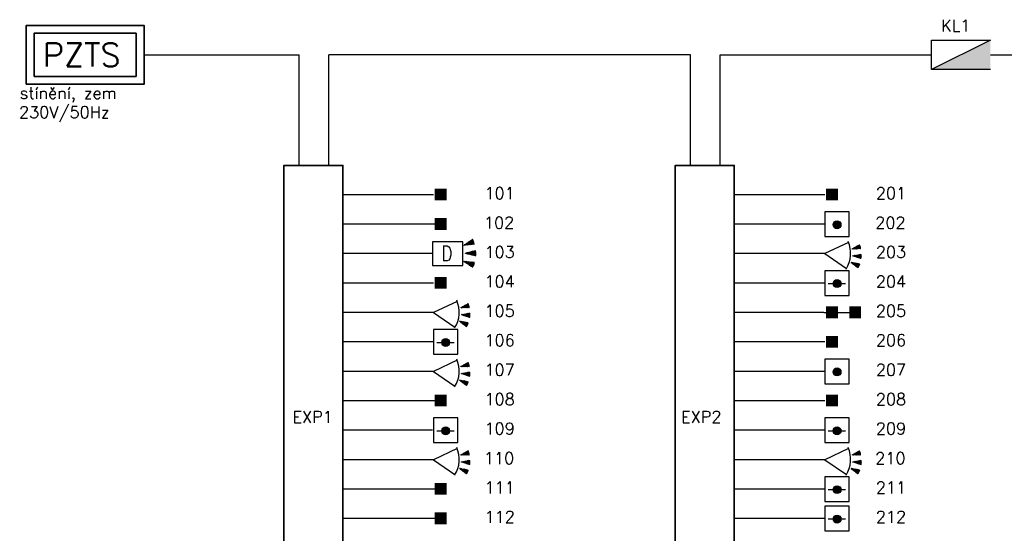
# Model space of a CAD drawing. Header units: millimetres. Extents: x 25 to 415, y 5 to 288.
# Tile 3 of 4: x 36 to 203, y 196 to 284. Entities that reach past the tile are written whole.
import ezdxf
from ezdxf.enums import TextEntityAlignment as Align

# ---------------------------------------------------------------- set-up
doc = ezdxf.new("R2010")
doc.units = ezdxf.units.MM
doc.header["$LTSCALE"] = 0.5
doc.layers.add('_schéma', color=7, linetype='Continuous')
doc.styles.add('A', font='ROMANS.SHX', dxfattribs={"width": 0.8, "height": 0.15})
doc.styles.get("Standard").update_dxf_attribs({"font": 'romans.shx'})

# ---------------------------------------------------------------- blocks, each defined once
blk = doc.blocks.new('PIR')
at = {"layer": '_schéma', "linetype": 'Continuous'}
for p, q in [((4.01, 1.89), (0, 0)), ((6.02, 1.15), (4.64, 0.76)), ((4.64, 0.77), (4.64, 0.79)), ((4.68, 0.77), (4.67, 0.81)), ((6.01, 1.18), (4.68, 0.81)), ((4.72, 0.77), (4.7, 0.83)), ((4.76, 0.77), (4.73, 0.85)), ((4.79, 0.77), (4.77, 0.87)), ((6.03, 1.11), (4.79, 0.77)), ((4.83, 0.77), (4.8, 0.88)), ((6, 1.22), (4.81, 0.89)), ((4.87, 0.77), (4.83, 0.9)), ((4.91, 0.77), (4.87, 0.92)), ((4.95, 0.77), (4.9, 0.94)), ((4.98, 0.77), (4.93, 0.96)), ((5.99, 1.25), (4.94, 0.96)), ((6.04, 1.08), (4.94, 0.77)), ((5.02, 0.77), (4.97, 0.98)), ((5.06, 0.78), (5, 1)), ((5.1, 0.78), (5.03, 1.01)), ((5.13, 0.78), (5.06, 1.03)), ((5.98, 1.29), (5.07, 1.04)), ((6.05, 1.04), (5.09, 0.78)), ((5.17, 0.78), (5.1, 1.05)), ((5.21, 0.78), (5.13, 1.07)), ((5.25, 0.78), (5.16, 1.09)), ((5.29, 0.78), (5.19, 1.11)), ((5.96, 1.32), (5.2, 1.11)), ((5.32, 0.78), (5.23, 1.13)), ((6.05, 1), (5.24, 0.78)), ((5.36, 0.78), (5.26, 1.14)), ((5.4, 0.78), (5.29, 1.16)), ((5.95, 1.36), (5.33, 1.19)), ((5.44, 0.78), (5.33, 1.18)), ((5.47, 0.79), (5.36, 1.2)), ((5.51, 0.79), (5.39, 1.22)), ((6.06, 0.97), (5.39, 0.78)), ((5.55, 0.79), (5.43, 1.24)), ((5.59, 0.79), (5.46, 1.26)), ((5.93, 1.39), (5.47, 1.26)), ((5.63, 0.79), (5.49, 1.27)), ((5.66, 0.79), (5.52, 1.29)), ((6.06, 0.93), (5.54, 0.79)), ((5.7, 0.79), (5.56, 1.31)), ((5.74, 0.79), (5.59, 1.33)), ((5.92, 1.42), (5.6, 1.33)), ((5.78, 0.79), (5.62, 1.35)), ((5.81, 0.79), (5.66, 1.37)), ((5.85, 0.79), (5.69, 1.39)), ((6.07, 0.89), (5.69, 0.79)), ((5.89, 0.8), (5.72, 1.4)), ((5.9, 1.46), (5.73, 1.41)), ((5.93, 0.8), (5.75, 1.42)), ((5.96, 0.8), (5.79, 1.44)), ((6, 0.8), (5.82, 1.46)), ((6.07, 0.86), (5.84, 0.79)), ((6.04, 0.8), (5.85, 1.48)), ((5.88, 1.49), (5.86, 1.48)), ((6.07, 0.83), (5.89, 1.47)), ((6.07, 0.82), (5.99, 0.8)), ((6.03, 1.1), (6, 1.22)), ((0, 0), (3.66, -2.5)), ((4.46, -1.49), (4.45, -1.52)), ((5.76, -2.09), (4.46, -1.49)), ((4.5, -1.5), (4.48, -1.54)), ((5.75, -2.12), (4.49, -1.55)), ((4.54, -1.51), (4.51, -1.57)), ((4.58, -1.51), (4.54, -1.59)), ((4.61, -1.52), (4.57, -1.61)), ((5.78, -2.06), (4.6, -1.52)), ((4.65, -1.53), (4.6, -1.64)), ((5.73, -2.16), (4.61, -1.64)), ((4.69, -1.54), (4.63, -1.66)), ((4.72, -1.54), (4.66, -1.68)), ((4.76, -1.55), (4.69, -1.71)), ((4.8, -1.56), (4.72, -1.73)), ((5.79, -2.02), (4.75, -1.55)), ((4.83, -1.56), (4.75, -1.75)), ((6.19, -0.51), (4.76, -0.39)), ((4.77, -0.4), (4.77, -0.37)), ((4.87, -1.57), (4.78, -1.78)), ((4.8, -0.41), (4.81, -0.36)), ((4.91, -1.58), (4.81, -1.8)), ((6.2, -0.47), (4.82, -0.36)), ((4.84, -0.42), (4.84, -0.36)), ((4.95, -1.58), (4.84, -1.82)), ((4.98, -1.59), (4.87, -1.85)), ((4.88, -0.43), (4.88, -0.35)), ((6.19, -0.54), (4.9, -0.44)), ((5.8, -1.99), (4.9, -1.58)), ((5.02, -1.6), (4.9, -1.87)), ((4.91, -0.44), (4.92, -0.34)), ((5.06, -1.6), (4.92, -1.9)), ((4.95, -0.46), (4.96, -0.34)), ((5.09, -1.61), (4.95, -1.92)), ((6.2, -0.43), (4.96, -0.34)), ((4.98, -0.47), (4.99, -0.33)), ((5.13, -1.62), (4.98, -1.94)), ((5.17, -1.62), (5.01, -1.97)), ((5.02, -0.48), (5.03, -0.32)), ((5.21, -1.63), (5.04, -1.99)), ((5.05, -0.49), (5.07, -0.32)), ((6.19, -0.58), (5.05, -0.49)), ((5.82, -1.95), (5.05, -1.6)), ((5.24, -1.64), (5.07, -2.01)), ((5.09, -0.5), (5.11, -0.31)), ((5.28, -1.65), (5.1, -2.04)), ((6.2, -0.4), (5.11, -0.31)), ((5.13, -0.52), (5.14, -0.31)), ((5.32, -1.65), (5.13, -2.06)), ((5.16, -0.53), (5.18, -0.3)), ((5.35, -1.66), (5.16, -2.08)), ((6.18, -0.62), (5.19, -0.54)), ((5.39, -1.67), (5.19, -2.11)), ((5.2, -0.54), (5.22, -0.29)), ((5.83, -1.92), (5.2, -1.63)), ((5.23, -0.55), (5.25, -0.29)), ((6.2, -0.36), (5.26, -0.29)), ((5.27, -0.56), (5.29, -0.28)), ((5.3, -0.58), (5.33, -0.27)), ((6.17, -0.65), (5.33, -0.59)), ((5.34, -0.59), (5.37, -0.27)), ((5.84, -1.88), (5.35, -1.66)), ((5.38, -0.6), (5.4, -0.26)), ((6.2, -0.32), (5.41, -0.26)), ((5.41, -0.61), (5.44, -0.26)), ((5.45, -0.62), (5.48, -0.25)), ((5.48, -0.64), (5.51, -0.24)), ((6.17, -0.69), (5.48, -0.63)), ((5.52, -0.65), (5.55, -0.24)), ((5.56, -0.66), (5.59, -0.23)), ((6.2, -0.29), (5.56, -0.24)), ((5.59, -0.67), (5.63, -0.22)), ((6.16, -0.72), (5.62, -0.68)), ((5.63, -0.68), (5.66, -0.22)), ((5.66, -0.7), (5.7, -0.21)), ((5.7, -0.71), (5.74, -0.21)), ((6.19, -0.25), (5.71, -0.21)), ((5.73, -0.72), (5.78, -0.2)), ((6.15, -0.76), (5.76, -0.73)), ((5.77, -0.73), (5.81, -0.19)), ((5.81, -0.74), (5.85, -0.19)), ((5.84, -0.76), (5.89, -0.18)), ((6.19, -0.21), (5.86, -0.19)), ((5.88, -0.77), (5.92, -0.17)), ((5.91, -0.78), (5.96, -0.17)), ((6.14, -0.8), (5.91, -0.78)), ((5.95, -0.79), (6, -0.16)), ((5.98, -0.8), (6.04, -0.16)), ((6.19, -0.18), (6.01, -0.16)), ((6.02, -0.82), (6.07, -0.15)), ((6.13, -0.83), (6.05, -0.83)), ((6.06, -0.83), (6.11, -0.14)), ((6.09, -0.84), (6.15, -0.14)), ((6.13, -0.82), (6.18, -0.16)), ((6.18, -0.14), (6.16, -0.14)), ((6.19, -0.56), (6.2, -0.43)), ((5.72, -2.19), (4.72, -1.74)), ((5.72, -2.19), (4.72, -1.74)), ((5.7, -2.22), (4.84, -1.83)), ((5.7, -2.22), (4.84, -1.83)), ((5.68, -2.25), (4.96, -1.92)), ((5.66, -2.28), (5.08, -2.02)), ((5.64, -2.31), (5.2, -2.11)), ((5.43, -1.67), (5.22, -2.13)), ((5.47, -1.68), (5.25, -2.15)), ((5.5, -1.69), (5.28, -2.18)), ((5.54, -1.69), (5.31, -2.2)), ((5.62, -2.35), (5.32, -2.21)), ((5.58, -1.7), (5.34, -2.23)), ((5.61, -1.71), (5.37, -2.25)), ((5.65, -1.71), (5.4, -2.27)), ((5.69, -1.72), (5.43, -2.3)), ((5.6, -2.38), (5.43, -2.3)), ((5.73, -1.73), (5.46, -2.32)), ((5.76, -1.74), (5.49, -2.34)), ((5.85, -1.85), (5.5, -1.69)), ((5.8, -1.74), (5.51, -2.37)), ((5.84, -1.75), (5.54, -2.39)), ((5.86, -1.78), (5.59, -2.39)), ((5.86, -1.81), (5.64, -1.71)), ((5.86, -1.77), (5.79, -1.74)), ((5.86, -1.77), (5.79, -1.74))]:
    blk.add_line(p, q, dxfattribs=at)
for centre, major_axis, start_param, end_param in [((-0.56, 0.06), (-3.21, 3.76), 3.433431, 4.426285), ((4.61, 0.77), (-0.95, 1.12), 4.027836, 4.524277), ((4.73, -0.38), (-0.95, 1.12), 3.678771, 4.175211), ((4.43, -1.49), (-0.95, 1.12), 3.329705, 3.826145)]:
    blk.add_ellipse(centre, major_axis=major_axis, ratio=1, start_param=start_param, end_param=end_param, dxfattribs=at)

msp = doc.modelspace()

# ---------------------------------------------------------------- hatches: boundary and pattern name
at = {"layer": '_schéma', "linetype": 'Continuous', "lineweight": -3, "ltscale": 0.5}
msp.add_hatch(color=256, dxfattribs=at).paths.add_polyline_path([(200.58, 280.24), (190.58, 275.24), (200.58, 275.24)])
at = {"layer": '_schéma'}
for points in [[(106.25, 253.01), (108.25, 253.01), (108.25, 255.01), (106.25, 255.01)], [(106.25, 253.01), (108.25, 253.01), (108.25, 255.01), (106.25, 255.01)], [(172.69, 253.01), (174.69, 253.01), (174.69, 255.01), (172.69, 255.01)], [(172.69, 253.01), (174.69, 253.01), (174.69, 255.01), (172.69, 255.01)], [(106.25, 248.01), (108.25, 248.01), (108.25, 250.01), (106.25, 250.01)], [(106.25, 248.01), (108.25, 248.01), (108.25, 250.01), (106.25, 250.01)], [(106.25, 238.01), (108.25, 238.01), (108.25, 240.01), (106.25, 240.01)], [(106.25, 238.01), (108.25, 238.01), (108.25, 240.01), (106.25, 240.01)], [(172.69, 233.01), (174.69, 233.01), (174.69, 235.01), (172.69, 235.01)], [(172.69, 233.01), (174.69, 233.01), (174.69, 235.01), (172.69, 235.01)], [(176.61, 233.01), (178.61, 233.01), (178.61, 235.01), (176.61, 235.01)], [(176.61, 233.01), (178.61, 233.01), (178.61, 235.01), (176.61, 235.01)], [(172.69, 228.01), (174.69, 228.01), (174.69, 230.01), (172.69, 230.01)], [(172.69, 228.01), (174.69, 228.01), (174.69, 230.01), (172.69, 230.01)], [(106.25, 218.01), (108.25, 218.01), (108.25, 220.01), (106.25, 220.01)], [(106.25, 218.01), (108.25, 218.01), (108.25, 220.01), (106.25, 220.01)], [(172.69, 218.01), (174.69, 218.01), (174.69, 220.01), (172.69, 220.01)], [(172.69, 218.01), (174.69, 218.01), (174.69, 220.01), (172.69, 220.01)], [(106.25, 203.01), (108.25, 203.01), (108.25, 205.01), (106.25, 205.01)], [(106.25, 203.01), (108.25, 203.01), (108.25, 205.01), (106.25, 205.01)], [(106.25, 198.01), (108.25, 198.01), (108.25, 200.01), (106.25, 200.01)], [(106.25, 198.01), (108.25, 198.01), (108.25, 200.01), (106.25, 200.01)]]:
    msp.add_hatch(color=256, dxfattribs=at).paths.add_polyline_path(points)
at = {"layer": '_schéma', "linetype": 'Continuous'}
h = msp.add_hatch(color=256, dxfattribs=at)
edge = h.paths.add_edge_path()
edge.add_arc((174.54, 248.88), 0.673, 0, 360)
h = msp.add_hatch(color=256, dxfattribs=at)
edge = h.paths.add_edge_path()
edge.add_arc((174.54, 238.88), 0.673, 0, 360)
h = msp.add_hatch(color=256, dxfattribs=at)
edge = h.paths.add_edge_path()
edge.add_arc((108.1, 228.88), 0.673, 0, 360)
h = msp.add_hatch(color=256, dxfattribs=at)
edge = h.paths.add_edge_path()
edge.add_arc((174.54, 223.88), 0.673, 0, 360)
h = msp.add_hatch(color=256, dxfattribs=at)
edge = h.paths.add_edge_path()
edge.add_arc((108.1, 213.88), 0.673, 0, 360)
h = msp.add_hatch(color=256, dxfattribs=at)
edge = h.paths.add_edge_path()
edge.add_arc((174.54, 213.88), 0.673, 0, 360)
h = msp.add_hatch(color=256, dxfattribs=at)
edge = h.paths.add_edge_path()
edge.add_arc((174.54, 203.88), 0.673, 0, 360)
h = msp.add_hatch(color=256, dxfattribs=at)
edge = h.paths.add_edge_path()
edge.add_arc((174.54, 198.88), 0.673, 0, 360)

# ---------------------------------------------------------------- linework, layer by layer
at = {"layer": '_schéma', "linetype": 'Continuous', "lineweight": -3, "ltscale": 0.5}
for p, q in [((200.58, 280.24), (190.58, 275.24)), ((190.58, 280.24), (200.58, 280.24)), ((190.58, 275.24), (190.58, 280.24)), ((56.89, 277.74), (83.25, 277.74)), ((83.25, 258.97), (83.25, 277.74)), ((88.25, 258.97), (88.25, 277.74)), ((149.69, 277.74), (88.25, 277.74)), ((149.69, 258.97), (149.69, 277.74)), ((154.69, 258.97), (154.69, 277.74)), ((154.69, 277.74), (190.58, 277.74)), ((200.58, 277.74), (216.13, 277.74)), ((200.58, 275.24), (190.58, 275.24)), ((106.02, 253.97), (90.65, 253.97)), ((172.47, 253.97), (157.09, 253.97)), ((107.56, 248.97), (90.65, 248.97)), ((172.47, 248.97), (157.09, 248.97)), ((105.84, 243.97), (90.65, 243.97)), ((172.47, 243.97), (157.09, 243.97)), ((106.02, 238.97), (90.65, 238.97)), ((172.47, 238.97), (157.09, 238.97)), ((106.02, 233.97), (90.65, 233.97)), ((172.29, 233.97), (157.09, 233.97)), ((106.02, 228.97), (90.65, 228.97)), ((172.47, 228.97), (157.09, 228.97)), ((106.02, 223.97), (90.65, 223.97)), ((172.47, 223.97), (157.09, 223.97)), ((107.09, 218.97), (90.65, 218.97)), ((172.47, 218.97), (157.09, 218.97)), ((105.84, 213.97), (90.65, 213.97)), ((172.47, 213.97), (157.09, 213.97)), ((106.02, 208.97), (90.65, 208.97)), ((172.47, 208.97), (157.09, 208.97)), ((107.39, 203.97), (90.65, 203.97)), ((172.47, 203.97), (157.09, 203.97)), ((107.39, 198.97), (90.65, 198.97)), ((172.47, 198.97), (157.09, 198.97))]:
    msp.add_line(p, q, dxfattribs=at)
at = {"layer": '_schéma', "linetype": 'Continuous'}
for p, q in [((105.84, 245.95), (105.84, 241.98)), ((111.01, 245.95), (105.84, 245.95)), ((105.84, 245.95), (105.84, 241.98)), ((111.01, 245.95), (105.84, 245.95)), ((105.84, 245.95), (105.84, 241.98)), ((111.01, 245.95), (105.84, 245.95)), ((111.01, 241.98), (111.01, 245.95)), ((111.01, 241.98), (111.01, 245.95)), ((111.01, 241.98), (111.01, 245.95)), ((112.84, 245.97), (111.21, 245.37)), ((112.84, 245.97), (111.21, 245.37)), ((112.84, 245.97), (111.21, 245.37)), ((112.82, 246.01), (111.26, 245.44)), ((112.82, 246.01), (111.26, 245.44)), ((112.82, 246.01), (111.26, 245.44)), ((112.85, 245.92), (111.39, 245.39)), ((112.85, 245.92), (111.39, 245.39)), ((112.85, 245.92), (111.39, 245.39)), ((112.81, 246.05), (111.41, 245.54)), ((112.81, 246.05), (111.41, 245.54)), ((112.81, 246.05), (111.41, 245.54)), ((112.79, 246.09), (111.56, 245.64)), ((112.79, 246.09), (111.56, 245.64)), ((112.79, 246.09), (111.56, 245.64)), ((112.87, 245.88), (111.57, 245.41)), ((112.87, 245.88), (111.57, 245.41)), ((112.87, 245.88), (111.57, 245.41)), ((111.81, 245.44), (111.7, 245.74)), ((111.81, 245.44), (111.7, 245.74)), ((111.81, 245.44), (111.7, 245.74)), ((112.77, 246.13), (111.71, 245.74)), ((112.77, 246.13), (111.71, 245.74)), ((112.77, 246.13), (111.71, 245.74)), ((111.85, 245.44), (111.74, 245.76)), ((111.85, 245.44), (111.74, 245.76)), ((111.85, 245.44), (111.74, 245.76)), ((112.88, 245.84), (111.75, 245.43)), ((112.88, 245.84), (111.75, 245.43)), ((112.88, 245.84), (111.75, 245.43)), ((111.9, 245.45), (111.78, 245.79)), ((111.9, 245.45), (111.78, 245.79)), ((111.9, 245.45), (111.78, 245.79)), ((111.94, 245.45), (111.81, 245.81)), ((111.94, 245.45), (111.81, 245.81)), ((111.94, 245.45), (111.81, 245.81)), ((111.99, 245.46), (111.85, 245.84)), ((111.99, 245.46), (111.85, 245.84)), ((111.99, 245.46), (111.85, 245.84)), ((112.75, 246.17), (111.86, 245.84)), ((112.75, 246.17), (111.86, 245.84)), ((112.75, 246.17), (111.86, 245.84)), ((112.04, 245.46), (111.89, 245.86)), ((112.04, 245.46), (111.89, 245.86)), ((112.04, 245.46), (111.89, 245.86)), ((112.08, 245.47), (111.93, 245.89)), ((112.08, 245.47), (111.93, 245.89)), ((112.08, 245.47), (111.93, 245.89)), ((112.89, 245.8), (111.94, 245.45)), ((112.89, 245.8), (111.94, 245.45)), ((112.89, 245.8), (111.94, 245.45)), ((112.13, 245.47), (111.96, 245.92)), ((112.13, 245.47), (111.96, 245.92)), ((112.13, 245.47), (111.96, 245.92)), ((112.17, 245.47), (112, 245.94)), ((112.17, 245.47), (112, 245.94)), ((112.17, 245.47), (112, 245.94)), ((112.73, 246.21), (112.01, 245.95)), ((112.73, 246.21), (112.01, 245.95)), ((112.73, 246.21), (112.01, 245.95)), ((112.22, 245.48), (112.04, 245.97)), ((112.22, 245.48), (112.04, 245.97)), ((112.22, 245.48), (112.04, 245.97)), ((112.26, 245.48), (112.08, 245.99)), ((112.26, 245.48), (112.08, 245.99)), ((112.26, 245.48), (112.08, 245.99)), ((112.31, 245.49), (112.11, 246.02)), ((112.31, 245.49), (112.11, 246.02)), ((112.31, 245.49), (112.11, 246.02)), ((112.9, 245.75), (112.12, 245.47)), ((112.9, 245.75), (112.12, 245.47)), ((112.9, 245.75), (112.12, 245.47)), ((112.35, 245.49), (112.15, 246.04)), ((112.35, 245.49), (112.15, 246.04)), ((112.35, 245.49), (112.15, 246.04)), ((112.71, 246.25), (112.16, 246.05)), ((112.71, 246.25), (112.16, 246.05)), ((112.71, 246.25), (112.16, 246.05)), ((112.4, 245.5), (112.19, 246.07)), ((112.4, 245.5), (112.19, 246.07)), ((112.4, 245.5), (112.19, 246.07)), ((112.44, 245.5), (112.23, 246.09)), ((112.44, 245.5), (112.23, 246.09)), ((112.44, 245.5), (112.23, 246.09)), ((112.49, 245.51), (112.26, 246.12)), ((112.49, 245.51), (112.26, 246.12)), ((112.49, 245.51), (112.26, 246.12)), ((112.53, 245.51), (112.3, 246.14)), ((112.53, 245.51), (112.3, 246.14)), ((112.53, 245.51), (112.3, 246.14)), ((112.69, 246.29), (112.31, 246.15)), ((112.69, 246.29), (112.31, 246.15)), ((112.69, 246.29), (112.31, 246.15)), ((112.58, 245.52), (112.34, 246.17)), ((112.58, 245.52), (112.34, 246.17)), ((112.58, 245.52), (112.34, 246.17)), ((112.62, 245.52), (112.38, 246.2)), ((112.62, 245.52), (112.38, 246.2)), ((112.62, 245.52), (112.38, 246.2)), ((112.67, 245.53), (112.42, 246.22)), ((112.67, 245.53), (112.42, 246.22)), ((112.67, 245.53), (112.42, 246.22)), ((112.71, 245.53), (112.45, 246.25)), ((112.71, 245.53), (112.45, 246.25)), ((112.71, 245.53), (112.45, 246.25)), ((112.66, 246.32), (112.46, 246.25)), ((112.66, 246.32), (112.46, 246.25)), ((112.66, 246.32), (112.46, 246.25)), ((112.76, 245.54), (112.49, 246.27)), ((112.76, 245.54), (112.49, 246.27)), ((112.76, 245.54), (112.49, 246.27)), ((112.8, 245.54), (112.53, 246.3)), ((112.8, 245.54), (112.53, 246.3)), ((112.8, 245.54), (112.53, 246.3)), ((112.85, 245.55), (112.57, 246.32)), ((112.85, 245.55), (112.57, 246.32)), ((112.85, 245.55), (112.57, 246.32)), ((112.89, 245.55), (112.6, 246.35)), ((112.89, 245.55), (112.6, 246.35)), ((112.89, 245.55), (112.6, 246.35)), ((112.64, 246.36), (112.61, 246.35)), ((112.64, 246.36), (112.61, 246.35)), ((112.64, 246.36), (112.61, 246.35)), ((112.93, 245.59), (112.65, 246.34)), ((112.93, 245.59), (112.65, 246.34)), ((112.93, 245.59), (112.65, 246.34)), ((112.86, 245.91), (112.81, 246.05)), ((112.86, 245.91), (112.81, 246.05)), ((112.86, 245.91), (112.81, 246.05)), ((111.22, 245.38), (111.21, 245.41)), ((111.22, 245.38), (111.21, 245.41)), ((111.22, 245.38), (111.21, 245.41)), ((111.27, 245.38), (111.25, 245.43)), ((111.27, 245.38), (111.25, 245.43)), ((111.27, 245.38), (111.25, 245.43)), ((111.31, 245.38), (111.29, 245.46)), ((111.31, 245.38), (111.29, 245.46)), ((111.31, 245.38), (111.29, 245.46)), ((111.36, 245.39), (111.32, 245.48)), ((111.36, 245.39), (111.32, 245.48)), ((111.36, 245.39), (111.32, 245.48)), ((111.4, 245.39), (111.36, 245.51)), ((111.4, 245.39), (111.36, 245.51)), ((111.4, 245.39), (111.36, 245.51)), ((111.45, 245.4), (111.4, 245.53)), ((111.45, 245.4), (111.4, 245.53)), ((111.45, 245.4), (111.4, 245.53)), ((111.49, 245.4), (111.44, 245.56)), ((111.49, 245.4), (111.44, 245.56)), ((111.49, 245.4), (111.44, 245.56)), ((111.54, 245.41), (111.47, 245.58)), ((111.54, 245.41), (111.47, 245.58)), ((111.54, 245.41), (111.47, 245.58)), ((111.58, 245.41), (111.51, 245.61)), ((111.58, 245.41), (111.51, 245.61)), ((111.58, 245.41), (111.51, 245.61)), ((111.63, 245.42), (111.55, 245.64)), ((111.63, 245.42), (111.55, 245.64)), ((111.63, 245.42), (111.55, 245.64)), ((111.67, 245.42), (111.59, 245.66)), ((111.67, 245.42), (111.59, 245.66)), ((111.67, 245.42), (111.59, 245.66)), ((111.61, 243.96), (111.61, 244.06)), ((111.61, 243.96), (111.61, 244.06)), ((111.61, 243.96), (111.61, 244.06)), ((111.72, 245.43), (111.62, 245.69)), ((111.72, 245.43), (111.62, 245.69)), ((111.72, 245.43), (111.62, 245.69)), ((111.76, 245.43), (111.66, 245.71)), ((111.76, 245.43), (111.66, 245.71)), ((111.76, 245.43), (111.66, 245.71)), ((111.66, 243.95), (111.66, 244.07)), ((111.66, 243.95), (111.66, 244.07)), ((111.66, 243.95), (111.66, 244.07)), ((111.7, 243.94), (111.7, 244.08)), ((111.7, 243.94), (111.7, 244.08)), ((111.7, 243.94), (111.7, 244.08)), ((113.2, 244.09), (111.71, 244.09)), ((113.2, 244.09), (111.71, 244.09)), ((113.2, 244.09), (111.71, 244.09)), ((111.75, 243.93), (111.75, 244.09)), ((111.75, 243.93), (111.75, 244.09)), ((111.75, 243.93), (111.75, 244.09)), ((111.79, 243.92), (111.79, 244.11)), ((111.79, 243.92), (111.79, 244.11)), ((111.79, 243.92), (111.79, 244.11)), ((111.83, 243.91), (111.83, 244.12)), ((111.83, 243.91), (111.83, 244.12)), ((111.83, 243.91), (111.83, 244.12)), ((111.88, 243.9), (111.88, 244.13)), ((111.88, 243.9), (111.88, 244.13)), ((111.88, 243.9), (111.88, 244.13)), ((113.2, 244.13), (111.89, 244.13)), ((113.2, 244.13), (111.89, 244.13)), ((113.2, 244.13), (111.89, 244.13)), ((111.92, 243.88), (111.92, 244.14)), ((111.92, 243.88), (111.92, 244.14)), ((111.92, 243.88), (111.92, 244.14)), ((111.97, 243.87), (111.97, 244.15)), ((111.97, 243.87), (111.97, 244.15)), ((111.97, 243.87), (111.97, 244.15)), ((112.01, 243.86), (112.01, 244.16)), ((112.01, 243.86), (112.01, 244.16)), ((112.01, 243.86), (112.01, 244.16)), ((112.05, 243.85), (112.05, 244.17)), ((112.05, 243.85), (112.05, 244.17)), ((112.05, 243.85), (112.05, 244.17)), ((113.2, 244.17), (112.06, 244.17)), ((113.2, 244.17), (112.06, 244.17)), ((113.2, 244.17), (112.06, 244.17)), ((112.1, 243.84), (112.1, 244.18)), ((112.1, 243.84), (112.1, 244.18)), ((112.1, 243.84), (112.1, 244.18)), ((112.14, 243.83), (112.14, 244.19)), ((112.14, 243.83), (112.14, 244.19)), ((112.14, 243.83), (112.14, 244.19)), ((112.19, 243.82), (112.19, 244.2)), ((112.19, 243.82), (112.19, 244.2)), ((112.19, 243.82), (112.19, 244.2)), ((112.23, 243.81), (112.23, 244.22)), ((112.23, 243.81), (112.23, 244.22)), ((112.23, 243.81), (112.23, 244.22)), ((113.19, 244.22), (112.24, 244.22)), ((113.19, 244.22), (112.24, 244.22)), ((113.19, 244.22), (112.24, 244.22)), ((112.27, 243.8), (112.27, 244.23)), ((112.27, 243.8), (112.27, 244.23)), ((112.27, 243.8), (112.27, 244.23)), ((112.91, 245.71), (112.3, 245.49)), ((112.91, 245.71), (112.3, 245.49)), ((112.91, 245.71), (112.3, 245.49)), ((112.32, 243.79), (112.32, 244.24)), ((112.32, 243.79), (112.32, 244.24)), ((112.32, 243.79), (112.32, 244.24)), ((112.36, 243.77), (112.36, 244.25)), ((112.36, 243.77), (112.36, 244.25)), ((112.36, 243.77), (112.36, 244.25)), ((112.41, 243.76), (112.41, 244.26)), ((112.41, 243.76), (112.41, 244.26)), ((112.41, 243.76), (112.41, 244.26)), ((113.18, 244.26), (112.42, 244.26)), ((113.18, 244.26), (112.42, 244.26)), ((113.18, 244.26), (112.42, 244.26)), ((112.45, 243.75), (112.45, 244.27)), ((112.45, 243.75), (112.45, 244.27)), ((112.45, 243.75), (112.45, 244.27)), ((112.92, 245.67), (112.48, 245.51)), ((112.92, 245.67), (112.48, 245.51)), ((112.92, 245.67), (112.48, 245.51)), ((112.5, 243.74), (112.5, 244.28)), ((112.5, 243.74), (112.5, 244.28)), ((112.5, 243.74), (112.5, 244.28)), ((112.54, 243.73), (112.54, 244.29)), ((112.54, 243.73), (112.54, 244.29)), ((112.54, 243.73), (112.54, 244.29)), ((112.58, 243.72), (112.58, 244.3)), ((112.58, 243.72), (112.58, 244.3)), ((112.58, 243.72), (112.58, 244.3)), ((113.18, 244.31), (112.59, 244.31)), ((113.18, 244.31), (112.59, 244.31)), ((113.18, 244.31), (112.59, 244.31)), ((112.63, 243.71), (112.63, 244.31)), ((112.63, 243.71), (112.63, 244.31)), ((112.63, 243.71), (112.63, 244.31)), ((112.92, 245.62), (112.66, 245.53)), ((112.92, 245.62), (112.66, 245.53)), ((112.92, 245.62), (112.66, 245.53)), ((112.67, 243.7), (112.67, 244.33)), ((112.67, 243.7), (112.67, 244.33)), ((112.67, 243.7), (112.67, 244.33)), ((112.72, 243.69), (112.72, 244.34)), ((112.72, 243.69), (112.72, 244.34)), ((112.72, 243.69), (112.72, 244.34)), ((112.76, 243.68), (112.76, 244.35)), ((112.76, 243.68), (112.76, 244.35)), ((112.76, 243.68), (112.76, 244.35)), ((113.17, 244.35), (112.77, 244.35)), ((113.17, 244.35), (112.77, 244.35)), ((113.17, 244.35), (112.77, 244.35)), ((112.8, 243.66), (112.8, 244.36)), ((112.8, 243.66), (112.8, 244.36)), ((112.8, 243.66), (112.8, 244.36)), ((112.93, 245.58), (112.84, 245.54)), ((112.93, 245.58), (112.84, 245.54)), ((112.93, 245.58), (112.84, 245.54)), ((112.85, 243.65), (112.85, 244.37)), ((112.85, 243.65), (112.85, 244.37)), ((112.85, 243.65), (112.85, 244.37)), ((112.89, 243.64), (112.89, 244.38)), ((112.89, 243.64), (112.89, 244.38)), ((112.89, 243.64), (112.89, 244.38)), ((112.94, 243.63), (112.94, 244.39)), ((112.94, 243.63), (112.94, 244.39)), ((112.94, 243.63), (112.94, 244.39)), ((113.16, 244.39), (112.95, 244.39)), ((113.16, 244.39), (112.95, 244.39)), ((113.16, 244.39), (112.95, 244.39)), ((112.98, 243.62), (112.98, 244.4)), ((112.98, 243.62), (112.98, 244.4)), ((112.98, 243.62), (112.98, 244.4)), ((113.02, 243.61), (113.02, 244.41)), ((113.02, 243.61), (113.02, 244.41)), ((113.02, 243.61), (113.02, 244.41)), ((113.07, 243.6), (113.07, 244.43)), ((113.07, 243.6), (113.07, 244.43)), ((113.07, 243.6), (113.07, 244.43)), ((113.11, 243.59), (113.11, 244.44)), ((113.11, 243.59), (113.11, 244.44)), ((113.11, 243.59), (113.11, 244.44)), ((113.15, 244.44), (113.12, 244.44)), ((113.15, 244.44), (113.12, 244.44)), ((113.15, 244.44), (113.12, 244.44)), ((113.16, 243.61), (113.16, 244.41)), ((113.16, 243.61), (113.16, 244.41)), ((113.16, 243.61), (113.16, 244.41)), ((113.2, 243.93), (113.2, 244.09)), ((113.2, 243.93), (113.2, 244.09)), ((113.2, 243.93), (113.2, 244.09)), ((112.84, 242.06), (111.21, 242.65)), ((111.22, 242.65), (111.21, 242.62)), ((112.84, 242.06), (111.21, 242.65)), ((111.22, 242.65), (111.21, 242.62)), ((112.84, 242.06), (111.21, 242.65)), ((111.22, 242.65), (111.21, 242.62)), ((111.27, 242.64), (111.25, 242.59)), ((111.27, 242.64), (111.25, 242.59)), ((111.27, 242.64), (111.25, 242.59)), ((112.82, 242.02), (111.26, 242.59)), ((112.82, 242.02), (111.26, 242.59)), ((112.82, 242.02), (111.26, 242.59)), ((111.31, 242.64), (111.29, 242.57)), ((111.31, 242.64), (111.29, 242.57)), ((111.31, 242.64), (111.29, 242.57)), ((111.36, 242.63), (111.32, 242.54)), ((111.36, 242.63), (111.32, 242.54)), ((111.36, 242.63), (111.32, 242.54)), ((111.4, 242.63), (111.36, 242.52)), ((111.4, 242.63), (111.36, 242.52)), ((111.4, 242.63), (111.36, 242.52)), ((112.85, 242.1), (111.39, 242.63)), ((112.85, 242.1), (111.39, 242.63)), ((112.85, 242.1), (111.39, 242.63)), ((111.45, 242.62), (111.4, 242.49)), ((111.45, 242.62), (111.4, 242.49)), ((111.45, 242.62), (111.4, 242.49)), ((112.81, 241.97), (111.41, 242.48)), ((112.81, 241.97), (111.41, 242.48)), ((112.81, 241.97), (111.41, 242.48)), ((111.49, 242.62), (111.44, 242.46)), ((111.49, 242.62), (111.44, 242.46)), ((111.49, 242.62), (111.44, 242.46)), ((113.2, 244), (111.47, 244)), ((113.2, 244), (111.47, 244)), ((113.2, 244), (111.47, 244)), ((111.54, 242.61), (111.47, 242.44)), ((111.54, 242.61), (111.47, 242.44)), ((111.54, 242.61), (111.47, 242.44)), ((111.48, 244), (111.48, 244.03)), ((111.48, 244), (111.48, 244.03)), ((111.48, 244), (111.48, 244.03)), ((111.58, 242.61), (111.51, 242.41)), ((111.58, 242.61), (111.51, 242.41)), ((111.58, 242.61), (111.51, 242.41)), ((111.53, 243.98), (111.53, 244.04)), ((111.53, 243.98), (111.53, 244.04)), ((111.53, 243.98), (111.53, 244.04)), ((113.2, 244.04), (111.54, 244.04)), ((113.2, 244.04), (111.54, 244.04)), ((113.2, 244.04), (111.54, 244.04)), ((111.63, 242.61), (111.55, 242.39)), ((111.63, 242.61), (111.55, 242.39)), ((111.63, 242.61), (111.55, 242.39)), ((111.57, 243.97), (111.57, 244.05)), ((111.57, 243.97), (111.57, 244.05)), ((111.57, 243.97), (111.57, 244.05)), ((112.87, 242.14), (111.57, 242.61)), ((112.87, 242.14), (111.57, 242.61)), ((112.87, 242.14), (111.57, 242.61)), ((111.67, 242.6), (111.59, 242.36)), ((111.67, 242.6), (111.59, 242.36)), ((111.67, 242.6), (111.59, 242.36)), ((111.72, 242.6), (111.62, 242.34)), ((111.72, 242.6), (111.62, 242.34)), ((111.72, 242.6), (111.62, 242.34)), ((113.2, 243.95), (111.65, 243.95)), ((113.2, 243.95), (111.65, 243.95)), ((113.2, 243.95), (111.65, 243.95)), ((111.76, 242.59), (111.66, 242.31)), ((111.76, 242.59), (111.66, 242.31)), ((111.76, 242.59), (111.66, 242.31)), ((111.81, 242.59), (111.7, 242.29)), ((111.81, 242.59), (111.7, 242.29)), ((111.81, 242.59), (111.7, 242.29)), ((111.85, 242.58), (111.74, 242.26)), ((111.85, 242.58), (111.74, 242.26)), ((111.85, 242.58), (111.74, 242.26)), ((112.88, 242.18), (111.75, 242.59)), ((112.88, 242.18), (111.75, 242.59)), ((112.88, 242.18), (111.75, 242.59)), ((111.9, 242.58), (111.78, 242.24)), ((111.9, 242.58), (111.78, 242.24)), ((111.9, 242.58), (111.78, 242.24)), ((111.94, 242.57), (111.81, 242.21)), ((111.94, 242.57), (111.81, 242.21)), ((111.94, 242.57), (111.81, 242.21)), ((113.2, 243.91), (111.82, 243.91)), ((113.2, 243.91), (111.82, 243.91)), ((113.2, 243.91), (111.82, 243.91)), ((111.99, 242.57), (111.85, 242.18)), ((111.99, 242.57), (111.85, 242.18)), ((111.99, 242.57), (111.85, 242.18)), ((112.04, 242.56), (111.89, 242.16)), ((112.04, 242.56), (111.89, 242.16)), ((112.04, 242.56), (111.89, 242.16)), ((112.08, 242.56), (111.93, 242.13)), ((112.08, 242.56), (111.93, 242.13)), ((112.08, 242.56), (111.93, 242.13)), ((112.89, 242.23), (111.94, 242.57)), ((112.89, 242.23), (111.94, 242.57)), ((112.89, 242.23), (111.94, 242.57)), ((112.13, 242.55), (111.96, 242.11)), ((112.13, 242.55), (111.96, 242.11)), ((112.13, 242.55), (111.96, 242.11)), ((113.2, 243.87), (112, 243.87)), ((113.2, 243.87), (112, 243.87)), ((113.2, 243.87), (112, 243.87)), ((112.17, 242.55), (112, 242.08)), ((112.17, 242.55), (112, 242.08)), ((112.17, 242.55), (112, 242.08)), ((112.22, 242.54), (112.04, 242.06)), ((112.22, 242.54), (112.04, 242.06)), ((112.22, 242.54), (112.04, 242.06)), ((112.26, 242.54), (112.08, 242.03)), ((112.26, 242.54), (112.08, 242.03)), ((112.26, 242.54), (112.08, 242.03)), ((112.31, 242.53), (112.11, 242.01)), ((112.31, 242.53), (112.11, 242.01)), ((112.31, 242.53), (112.11, 242.01)), ((112.9, 242.27), (112.12, 242.55)), ((112.9, 242.27), (112.12, 242.55)), ((112.9, 242.27), (112.12, 242.55)), ((112.35, 242.53), (112.15, 241.98)), ((112.35, 242.53), (112.15, 241.98)), ((112.35, 242.53), (112.15, 241.98)), ((113.19, 243.82), (112.18, 243.82)), ((113.19, 243.82), (112.18, 243.82)), ((113.19, 243.82), (112.18, 243.82)), ((112.4, 242.53), (112.19, 241.96)), ((112.4, 242.53), (112.19, 241.96)), ((112.4, 242.53), (112.19, 241.96)), ((112.44, 242.52), (112.23, 241.93)), ((112.44, 242.52), (112.23, 241.93)), ((112.44, 242.52), (112.23, 241.93)), ((112.49, 242.52), (112.26, 241.9)), ((112.49, 242.52), (112.26, 241.9)), ((112.49, 242.52), (112.26, 241.9)), ((112.91, 242.31), (112.3, 242.54)), ((112.91, 242.31), (112.3, 242.54)), ((112.91, 242.31), (112.3, 242.54)), ((112.53, 242.51), (112.3, 241.88)), ((112.53, 242.51), (112.3, 241.88)), ((112.53, 242.51), (112.3, 241.88)), ((112.58, 242.51), (112.34, 241.85)), ((112.58, 242.51), (112.34, 241.85)), ((112.58, 242.51), (112.34, 241.85)), ((113.19, 243.78), (112.35, 243.78)), ((113.19, 243.78), (112.35, 243.78)), ((113.19, 243.78), (112.35, 243.78)), ((112.62, 242.5), (112.38, 241.83)), ((112.62, 242.5), (112.38, 241.83)), ((112.62, 242.5), (112.38, 241.83)), ((112.67, 242.5), (112.42, 241.8)), ((112.67, 242.5), (112.42, 241.8)), ((112.67, 242.5), (112.42, 241.8)), ((112.71, 242.49), (112.45, 241.78)), ((112.71, 242.49), (112.45, 241.78)), ((112.71, 242.49), (112.45, 241.78)), ((112.92, 242.36), (112.48, 242.52)), ((112.92, 242.36), (112.48, 242.52)), ((112.92, 242.36), (112.48, 242.52)), ((112.76, 242.49), (112.49, 241.75)), ((112.76, 242.49), (112.49, 241.75)), ((112.76, 242.49), (112.49, 241.75)), ((113.18, 243.73), (112.53, 243.73)), ((113.18, 243.73), (112.53, 243.73)), ((113.18, 243.73), (112.53, 243.73)), ((112.8, 242.48), (112.53, 241.73)), ((112.8, 242.48), (112.53, 241.73)), ((112.8, 242.48), (112.53, 241.73)), ((112.85, 242.48), (112.57, 241.7)), ((112.85, 242.48), (112.57, 241.7)), ((112.85, 242.48), (112.57, 241.7)), ((112.89, 242.47), (112.6, 241.68)), ((112.89, 242.47), (112.6, 241.68)), ((112.89, 242.47), (112.6, 241.68)), ((112.93, 242.43), (112.65, 241.68)), ((112.93, 242.43), (112.65, 241.68)), ((112.93, 242.43), (112.65, 241.68)), ((112.92, 242.4), (112.66, 242.5)), ((112.92, 242.4), (112.66, 242.5)), ((112.92, 242.4), (112.66, 242.5)), ((113.17, 243.69), (112.71, 243.69)), ((113.17, 243.69), (112.71, 243.69)), ((113.17, 243.69), (112.71, 243.69)), ((112.93, 242.45), (112.84, 242.48)), ((112.93, 242.45), (112.84, 242.48)), ((112.93, 242.45), (112.84, 242.48)), ((113.16, 243.64), (112.88, 243.64)), ((113.16, 243.64), (112.88, 243.64)), ((113.16, 243.64), (112.88, 243.64)), ((113.15, 243.6), (113.06, 243.6)), ((113.15, 243.6), (113.06, 243.6)), ((113.15, 243.6), (113.06, 243.6)), ((105.84, 241.98), (111.01, 241.98)), ((105.84, 241.98), (111.01, 241.98)), ((105.84, 241.98), (111.01, 241.98)), ((112.79, 241.93), (111.56, 242.38)), ((112.79, 241.93), (111.56, 242.38)), ((112.79, 241.93), (111.56, 242.38)), ((112.77, 241.89), (111.71, 242.28)), ((112.77, 241.89), (111.71, 242.28)), ((112.77, 241.89), (111.71, 242.28)), ((112.75, 241.85), (111.86, 242.18)), ((112.75, 241.85), (111.86, 242.18)), ((112.75, 241.85), (111.86, 242.18)), ((112.73, 241.81), (112.01, 242.08)), ((112.73, 241.81), (112.01, 242.08)), ((112.73, 241.81), (112.01, 242.08)), ((112.71, 241.78), (112.16, 241.98)), ((112.71, 241.78), (112.16, 241.98)), ((112.71, 241.78), (112.16, 241.98)), ((112.69, 241.74), (112.31, 241.87)), ((112.69, 241.74), (112.31, 241.87)), ((112.69, 241.74), (112.31, 241.87)), ((112.66, 241.7), (112.46, 241.77)), ((112.66, 241.7), (112.46, 241.77)), ((112.66, 241.7), (112.46, 241.77)), ((112.64, 241.66), (112.61, 241.67)), ((112.64, 241.66), (112.61, 241.67)), ((112.64, 241.66), (112.61, 241.67)), ((112.86, 242.12), (112.81, 241.97)), ((112.86, 242.12), (112.81, 241.97)), ((112.86, 242.12), (112.81, 241.97)), ((173.05, 238.9), (175.99, 238.9)), ((106.61, 228.9), (109.55, 228.9)), ((106.61, 213.9), (109.55, 213.9)), ((173.05, 213.9), (175.99, 213.9)), ((173.05, 203.9), (175.99, 203.9)), ((173.05, 198.9), (175.99, 198.9))]:
    msp.add_line(p, q, dxfattribs=at)
at = {"layer": '_schéma', "color": 7, "linetype": 'Continuous', "lineweight": -3, "ltscale": 0.5}
msp.add_line((172.29, 233.97), (177.54, 233.97), dxfattribs=at)
at = {"layer": '_schéma', "linetype": 'Continuous', "lineweight": 35, "ltscale": 0.5}
for points in [[(36.89, 272.74), (56.89, 272.74), (56.89, 282.74), (36.89, 282.74)], [(38.23, 274.08), (55.55, 274.08), (55.55, 281.4), (38.23, 281.4)]]:
    msp.add_lwpolyline(points, close=True, dxfattribs=at)
for points in [[(80.65, 213.97), (80.65, 258.97), (90.65, 258.97), (90.65, 213.97)], [(80.65, 173.97), (80.65, 258.97), (90.65, 258.97), (90.65, 173.97)], [(147.09, 213.97), (147.09, 258.97), (157.09, 258.97), (157.09, 213.97)], [(147.09, 173.97), (147.09, 258.97), (157.09, 258.97), (157.09, 173.97)]]:
    msp.add_lwpolyline(points, dxfattribs=at)
at = {"layer": '_schéma', "linetype": 'Continuous'}
for points in [[(176.59, 246.88), (176.59, 251.06), (172.47, 251.06), (172.47, 246.88)], [(176.59, 236.88), (176.59, 241.06), (172.47, 241.06), (172.47, 236.88)], [(110.14, 226.88), (110.14, 231.06), (106.02, 231.06), (106.02, 226.88)], [(176.59, 221.88), (176.59, 226.06), (172.47, 226.06), (172.47, 221.88)], [(110.14, 211.88), (110.14, 216.06), (106.02, 216.06), (106.02, 211.88)], [(176.59, 211.88), (176.59, 216.06), (172.47, 216.06), (172.47, 211.88)], [(176.59, 201.88), (176.59, 206.06), (172.47, 206.06), (172.47, 201.88)], [(176.59, 196.88), (176.59, 201.06), (172.47, 201.06), (172.47, 196.88)]]:
    msp.add_lwpolyline(points, close=True, dxfattribs=at)
for centre in [(174.54, 248.88), (174.54, 238.88), (108.1, 228.88), (174.54, 223.88), (108.1, 213.88), (174.54, 213.88), (174.54, 203.88), (174.54, 198.88)]:
    msp.add_circle(centre, 0.673, dxfattribs=at)
for centre, start_param, end_param in [((111.18, 245.38), 5.598633, 6.095073), ((111.18, 245.38), 5.598633, 6.095073), ((111.18, 245.38), 5.598633, 6.095073), ((111.44, 244.01), 5.249567, 5.746007), ((111.44, 244.01), 5.249567, 5.746007), ((111.44, 244.01), 5.249567, 5.746007), ((111.18, 242.65), 4.900501, 5.396942), ((111.18, 242.65), 4.900501, 5.396942), ((111.18, 242.65), 4.900501, 5.396942)]:
    msp.add_ellipse(centre, major_axis=(1.25, 1.25), ratio=1, start_param=start_param, end_param=end_param, dxfattribs=at)

# ---------------------------------------------------------------- block references
at = {"layer": '_schéma', "linetype": 'Continuous', "lineweight": -3, "ltscale": 0.5}
for p in [(172.47, 243.97), (106.02, 233.97), (106.02, 223.97), (106.02, 208.97), (172.47, 208.97)]:
    msp.add_blockref('PIR', p, dxfattribs=at)

# ---------------------------------------------------------------- texts
at = {"layer": '_schéma', "linetype": 'Continuous', "lineweight": 25}
for s, p in [('KL1', (192.21, 281.71)), ('stínění, zem', (35.79, 270.26)), ('230V/50Hz', (35.67, 266.99)), ('101', (114.69, 253.25)), ('201', (181.13, 253.25)), ('102', (114.59, 248.23)), ('202', (181.03, 248.23)), ('103', (114.69, 243.25)), ('203', (181.13, 243.25)), ('104', (114.69, 238.25)), ('204', (181.13, 238.25)), ('105', (114.69, 233.25)), ('205', (181.13, 233.25)), ('106', (114.69, 228.25)), ('206', (181.13, 228.25)), ('107', (114.69, 223.25)), ('207', (181.13, 223.25)), ('108', (114.69, 218.25)), ('208', (181.13, 218.25)), ('EXP1', (82.09, 215.23)), ('EXP2', (148.06, 215.23)), ('109', (114.69, 213.25)), ('209', (181.13, 213.25)), ('110', (114.59, 208.23)), ('210', (181.03, 208.23)), ('111', (114.69, 203.25)), ('211', (181.13, 203.25)), ('112', (114.69, 198.25)), ('212', (181.13, 198.25))]:
    msp.add_text(s, height=2, dxfattribs=at).set_placement(p)
at = {"layer": '_schéma', "linetype": 'Continuous', "lineweight": 35}
msp.add_text('PZTS', height=4, dxfattribs=at).set_placement((39.72, 275.74))
at = {"layer": '_schéma', "linetype": 'Continuous', "style": 'A', "width": 0.8}
msp.add_text('D', height=2.52, dxfattribs=at).set_placement((108.32, 244.01), align=Align.MIDDLE)
msp.add_text('D', height=2.52, dxfattribs=at).set_placement((108.32, 244.01), align=Align.MIDDLE)
msp.add_text('D', height=2.52, dxfattribs=at).set_placement((108.32, 244.01), align=Align.MIDDLE)

doc.saveas('drawing.dxf')
